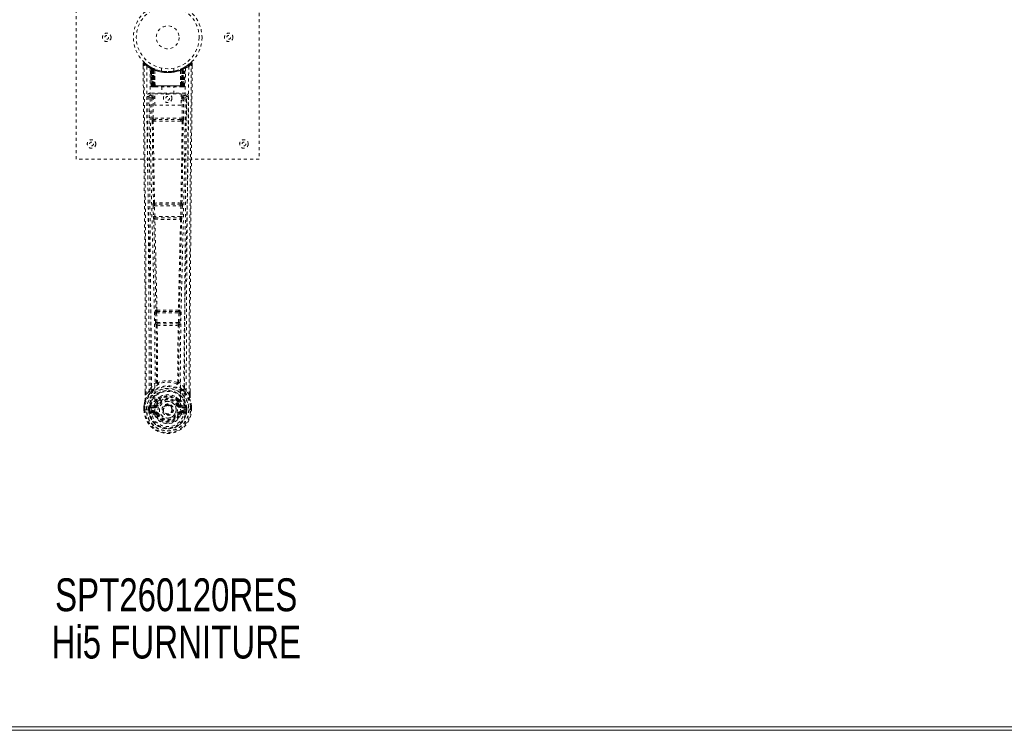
# Model space of a CAD drawing. Header units: inches. Extents: x 5 to 125, y 30 to 90.
# Tile 3 of 6: x 60 to 92, y 30 to 53. Entities that reach past the tile are written whole.
import ezdxf

# ---------------------------------------------------------------- set-up
doc = ezdxf.new("R2010")
doc.units = ezdxf.units.IN
doc.header["$MEASUREMENT"] = 0
doc.linetypes.add('SLD-Dashed', pattern=[0.075, 0.05, -0.025])
doc.linetypes.add('SLD-Solid', pattern=[0])
doc.layers.add('HI5-SYMBOLTEXT', color=5, linetype='SLD-Solid')
doc.styles.add('SLDTEXTSTYLE0', font='TXT', dxfattribs={"width": 0.75})

# ---------------------------------------------------------------- blocks, each defined once
blk = doc.blocks.new('SW_NOTE_0')
at = {"layer": 'HI5-SYMBOLTEXT', "color": 0, "char_height": 1.08, "attachment_point": 1, "style": 'SLDTEXTSTYLE0'}
for s, insert in [('SPT260120RES', (0, 1.392)), ('Hi5 FURNITURE', (-0.115, -0.16))]:
    blk.add_mtext(s, dxfattribs=dict(at, insert=insert))

msp = doc.modelspace()

# ---------------------------------------------------------------- linework, layer by layer
at = {"color": 7, "linetype": 'SLD-Dashed', "lineweight": 0}
for p, q in [((61.914, 48.82), (61.914, 56.82)), ((67.914, 56.82), (67.914, 48.82)), ((64.107, 51.961), (64.108, 51.877)), ((64.345, 51.846), (64.332, 51.854)), ((64.36, 51.822), (64.346, 51.83)), ((64.367, 51.224), (64.346, 51.83)), ((64.381, 51.224), (64.36, 51.822)), ((64.43, 51.802), (64.363, 51.836)), ((64.379, 51.814), (64.401, 51.22)), ((64.447, 51.776), (64.379, 51.811)), ((64.399, 51.224), (64.379, 51.811)), ((64.406, 51.781), (64.418, 51.807)), ((64.406, 51.781), (64.406, 51.224)), ((64.411, 51.779), (64.406, 51.781)), ((64.411, 51.779), (64.424, 51.805)), ((64.411, 51.224), (64.411, 51.779)), ((64.418, 51.807), (64.424, 51.805)), ((64.419, 51.775), (64.432, 51.801)), ((64.42, 51.224), (64.419, 51.775)), ((64.424, 51.773), (64.436, 51.799)), ((64.424, 51.773), (64.424, 51.224)), ((64.431, 51.801), (64.43, 51.802)), ((64.436, 51.799), (64.432, 51.801)), ((64.438, 51.766), (64.45, 51.792)), ((64.438, 51.766), (64.438, 51.224)), ((64.442, 51.764), (64.453, 51.791)), ((64.442, 51.224), (64.442, 51.764)), ((64.447, 51.776), (64.448, 51.775)), ((64.466, 51.224), (64.447, 51.776)), ((64.448, 51.775), (64.467, 51.224)), ((64.45, 51.792), (64.453, 51.791)), ((64.493, 51.746), (64.491, 51.747)), ((64.496, 51.222), (64.491, 51.747)), ((64.493, 51.746), (64.497, 51.224)), ((64.497, 51.772), (64.494, 51.774)), ((64.714, 51.809), (64.714, 51.712)), ((65.114, 51.712), (65.114, 51.809)), ((65.33, 51.224), (65.334, 51.746)), ((65.334, 51.774), (65.331, 51.772)), ((65.336, 51.747), (65.332, 51.222)), ((65.336, 51.747), (65.334, 51.746)), ((65.36, 51.224), (65.379, 51.775)), ((65.381, 51.776), (65.362, 51.224)), ((65.374, 51.791), (65.386, 51.764)), ((65.377, 51.792), (65.404, 51.805)), ((65.377, 51.792), (65.389, 51.766)), ((65.379, 51.775), (65.381, 51.776)), ((65.449, 51.811), (65.381, 51.776)), ((65.386, 51.764), (65.386, 51.224)), ((65.389, 51.224), (65.389, 51.766)), ((65.396, 51.801), (65.391, 51.799)), ((65.391, 51.799), (65.404, 51.773)), ((65.398, 51.802), (65.396, 51.801)), ((65.396, 51.801), (65.408, 51.775)), ((65.464, 51.836), (65.398, 51.802)), ((65.404, 51.805), (65.409, 51.807)), ((65.404, 51.805), (65.416, 51.779)), ((65.404, 51.224), (65.404, 51.773)), ((65.408, 51.775), (65.408, 51.224)), ((65.409, 51.807), (65.417, 51.811)), ((65.409, 51.807), (65.421, 51.781)), ((65.421, 51.781), (65.416, 51.779)), ((65.416, 51.779), (65.416, 51.224)), ((65.421, 51.224), (65.421, 51.781)), ((65.426, 51.22), (65.448, 51.814)), ((65.428, 51.224), (65.449, 51.811)), ((65.441, 51.805), (65.436, 51.806)), ((65.447, 51.224), (65.467, 51.822)), ((65.46, 51.224), (65.481, 51.83)), ((65.481, 51.83), (65.467, 51.822)), ((65.496, 51.854), (65.482, 51.846)), ((65.56, 51.896), (65.499, 51.859)), ((65.67, 51.984), (65.569, 51.903)), ((65.72, 51.962), (65.69, 51.962)), ((65.72, 51.876), (65.72, 51.961)), ((64.367, 51.224), (64.381, 51.224)), ((64.406, 51.224), (64.367, 51.224)), ((64.381, 51.224), (64.42, 51.224)), ((64.394, 51.196), (64.398, 51.195)), ((64.399, 51.224), (64.466, 51.224)), ((64.399, 51.195), (64.399, 51.195)), ((64.407, 51.195), (64.412, 51.195)), ((65.416, 51.224), (64.411, 51.224)), ((64.411, 51.195), (64.42, 51.195)), ((64.42, 51.195), (64.424, 51.195)), ((64.424, 51.224), (65.404, 51.224)), ((64.429, 51.195), (64.495, 51.195)), ((64.438, 51.224), (64.442, 51.224)), ((65.386, 51.224), (64.442, 51.224)), ((64.467, 51.224), (64.466, 51.224)), ((64.496, 51.222), (64.497, 51.224)), ((64.497, 51.224), (65.33, 51.224)), ((64.498, 51.195), (65.33, 51.195)), ((64.719, 51.195), (64.719, 50.962)), ((65.109, 50.962), (65.109, 51.195)), ((65.33, 51.224), (65.332, 51.222)), ((65.332, 51.195), (65.398, 51.195)), ((65.362, 51.224), (65.36, 51.224)), ((65.362, 51.224), (65.428, 51.224)), ((65.386, 51.224), (65.389, 51.224)), ((65.403, 51.195), (65.407, 51.195)), ((65.407, 51.195), (65.417, 51.195)), ((65.408, 51.224), (65.447, 51.224)), ((65.416, 51.195), (65.421, 51.195)), ((65.46, 51.224), (65.421, 51.224)), ((65.421, 51.195), (65.421, 51.197)), ((65.428, 51.195), (65.428, 51.195)), ((65.429, 51.195), (65.433, 51.196)), ((65.447, 51.224), (65.46, 51.224)), ((64.3, 50.898), (64.297, 50.88)), ((64.298, 50.888), (64.297, 50.878)), ((64.297, 50.878), (64.297, 50.877)), ((64.297, 50.877), (64.305, 50.063)), ((64.342, 50.986), (64.342, 50.926)), ((65.485, 50.986), (64.342, 50.986)), ((64.342, 50.926), (64.49, 50.926)), ((64.389, 50.823), (64.434, 50.824)), ((64.389, 50.823), (64.396, 50.163)), ((64.434, 50.868), (64.434, 50.824)), ((64.49, 50.868), (64.434, 50.868)), ((64.441, 50.164), (64.434, 50.824)), ((64.49, 50.824), (64.434, 50.824)), ((64.49, 50.962), (65.351, 50.962)), ((64.49, 50.596), (64.49, 50.962)), ((65.351, 50.962), (65.351, 50.596)), ((65.351, 50.926), (65.485, 50.926)), ((65.351, 50.868), (65.393, 50.868)), ((65.351, 50.824), (65.393, 50.824)), ((65.393, 50.824), (65.386, 50.164)), ((65.393, 50.868), (65.393, 50.824)), ((65.438, 50.823), (65.431, 50.163)), ((65.485, 50.926), (65.485, 50.986)), ((65.523, 50.063), (65.53, 50.877)), ((65.53, 50.88), (65.527, 50.898)), ((65.53, 50.878), (65.53, 50.888)), ((65.53, 50.876), (65.53, 50.878)), ((65.351, 50.596), (64.49, 50.596)), ((64.439, 50.073), (64.488, 50.073)), ((65.386, 50.164), (64.441, 50.164)), ((64.498, 50.119), (64.45, 50.119)), ((65.33, 50.119), (64.498, 50.119)), ((65.377, 50.119), (65.33, 50.119)), ((65.34, 50.073), (65.388, 50.073)), ((67.914, 48.82), (61.914, 48.82)), ((64.434, 47.292), (64.444, 46.939)), ((64.447, 47.384), (64.441, 47.382)), ((64.478, 47.293), (65.349, 47.293)), ((64.489, 46.941), (64.478, 47.293)), ((64.486, 47.338), (64.491, 47.341)), ((65.342, 47.338), (64.486, 47.338)), ((65.336, 47.341), (65.342, 47.338)), ((65.349, 47.293), (65.338, 46.941)), ((65.386, 47.382), (65.381, 47.384)), ((65.394, 47.292), (65.383, 46.939)), ((64.458, 46.849), (64.458, 46.849)), ((65.338, 46.941), (64.489, 46.941)), ((64.503, 46.896), (64.502, 46.896)), ((64.502, 46.896), (65.325, 46.896)), ((65.325, 46.896), (65.324, 46.896)), ((65.369, 46.849), (65.369, 46.849)), ((64.503, 43.77), (64.515, 43.461)), ((64.526, 43.863), (64.513, 43.859)), ((64.547, 43.771), (65.28, 43.771)), ((64.559, 43.463), (64.547, 43.771)), ((64.558, 43.816), (64.57, 43.82)), ((65.27, 43.816), (64.558, 43.816)), ((65.257, 43.82), (65.27, 43.816)), ((65.28, 43.771), (65.268, 43.463)), ((65.301, 43.863), (65.314, 43.859)), ((65.324, 43.77), (65.312, 43.461)), ((64.515, 43.461), (64.518, 43.427)), ((64.534, 43.371), (64.535, 43.371)), ((65.268, 43.463), (64.559, 43.463)), ((64.579, 43.417), (64.578, 43.418)), ((64.578, 43.418), (65.249, 43.418)), ((65.249, 43.418), (65.248, 43.417)), ((65.293, 43.371), (65.294, 43.371)), ((65.312, 43.461), (65.31, 43.427)), ((64.177, 41.088), (64.177, 41.177)), ((64.178, 41.178), (64.178, 41.089)), ((64.303, 41.205), (64.207, 41.09)), ((64.303, 41.205), (64.362, 41.317)), ((65.465, 41.317), (65.524, 41.205)), ((65.621, 41.09), (65.524, 41.205)), ((65.649, 41.089), (65.649, 41.191)), ((65.65, 41.088), (65.65, 41.19)), ((64.135, 40.71), (64.134, 40.706)), ((64.134, 40.589), (64.134, 40.706)), ((64.136, 40.706), (64.135, 40.588)), ((64.164, 40.706), (64.164, 40.59)), ((64.33, 40.709), (64.327, 40.705)), ((64.33, 40.709), (64.34, 40.72)), ((64.456, 40.741), (64.34, 40.72)), ((64.34, 40.72), (64.34, 40.72)), ((64.34, 40.72), (64.34, 40.72)), ((64.355, 40.687), (64.485, 40.712)), ((64.485, 40.712), (64.485, 40.687)), ((64.533, 40.741), (64.54, 40.753)), ((64.54, 40.753), (64.567, 40.742)), ((64.542, 40.901), (64.542, 40.879)), ((64.549, 40.929), (64.561, 40.947)), ((64.566, 40.897), (64.565, 40.874)), ((65.26, 40.742), (65.287, 40.753)), ((65.262, 40.874), (65.262, 40.897)), ((65.266, 40.947), (65.278, 40.929)), ((65.285, 40.901), (65.285, 40.879)), ((65.287, 40.753), (65.294, 40.742)), ((65.342, 40.712), (65.472, 40.687)), ((65.342, 40.712), (65.342, 40.687)), ((65.487, 40.72), (65.372, 40.741)), ((65.487, 40.72), (65.497, 40.709)), ((65.5, 40.705), (65.497, 40.709)), ((65.664, 40.59), (65.663, 40.706)), ((65.692, 40.588), (65.692, 40.706)), ((65.693, 40.706), (65.693, 40.71)), ((65.693, 40.589), (65.693, 40.706)), ((64.134, 40.589), (64.138, 40.589)), ((64.138, 40.589), (64.191, 40.589)), ((64.191, 40.589), (64.214, 40.589)), ((64.214, 40.589), (64.22, 40.589)), ((64.22, 40.589), (64.37, 40.589)), ((64.285, 40.663), (64.285, 40.663)), ((64.285, 40.59), (64.285, 40.663)), ((64.285, 40.59), (64.285, 40.59)), ((64.315, 40.662), (64.321, 40.681)), ((64.315, 40.661), (64.315, 40.59)), ((64.32, 40.59), (64.315, 40.59)), ((64.321, 40.681), (64.32, 40.668)), ((64.32, 40.668), (64.32, 40.59)), ((64.338, 40.469), (64.457, 40.445)), ((64.355, 40.687), (64.355, 40.657)), ((64.485, 40.687), (64.355, 40.687)), ((64.485, 40.657), (64.355, 40.657)), ((64.368, 40.535), (64.368, 40.505)), ((64.368, 40.535), (64.485, 40.535)), ((64.485, 40.485), (64.368, 40.505)), ((64.368, 40.505), (64.485, 40.505)), ((64.37, 40.589), (64.37, 40.589)), ((64.485, 40.657), (64.485, 40.687)), ((64.485, 40.535), (64.485, 40.505)), ((64.485, 40.485), (64.485, 40.505)), ((64.545, 40.441), (64.541, 40.449)), ((64.567, 40.45), (64.545, 40.441)), ((64.757, 40.596), (64.758, 40.611)), ((64.757, 40.587), (64.757, 40.596)), ((65.283, 40.441), (65.26, 40.45)), ((65.287, 40.449), (65.283, 40.441)), ((65.337, 40.418), (65.283, 40.441)), ((65.472, 40.687), (65.342, 40.687)), ((65.342, 40.657), (65.342, 40.687)), ((65.472, 40.657), (65.342, 40.657)), ((65.342, 40.535), (65.342, 40.505)), ((65.342, 40.535), (65.459, 40.535)), ((65.459, 40.505), (65.342, 40.485)), ((65.342, 40.485), (65.342, 40.505)), ((65.342, 40.505), (65.459, 40.505)), ((65.37, 40.445), (65.489, 40.469)), ((65.457, 40.589), (65.607, 40.589)), ((65.459, 40.505), (65.459, 40.535)), ((65.472, 40.657), (65.472, 40.687)), ((65.507, 40.681), (65.507, 40.668)), ((65.512, 40.662), (65.507, 40.681)), ((65.507, 40.668), (65.507, 40.59)), ((65.507, 40.59), (65.513, 40.59)), ((65.542, 40.663), (65.512, 40.661)), ((65.513, 40.59), (65.512, 40.661)), ((65.542, 40.663), (65.542, 40.662)), ((65.542, 40.662), (65.542, 40.59)), ((65.607, 40.589), (65.613, 40.589)), ((65.613, 40.589), (65.636, 40.589)), ((65.636, 40.589), (65.689, 40.589)), ((65.689, 40.589), (65.693, 40.589))]:
    msp.add_line(p, q, dxfattribs=at)
at = {"color": 7, "linetype": 'SLD-Solid', "lineweight": 15}
for p, q in [((124.664, 30.07), (5.164, 30.07)), ((5.282, 30.188), (124.546, 30.188)), ((124.546, 30.188), (5.282, 30.188))]:
    msp.add_line(p, q, dxfattribs=at)
at = {"color": 7, "linetype": 'SLD-Dashed', "lineweight": 0, "flags": 128}
for points in [[(64.155, 51.982), (64.148, 51.985), (64.14, 51.988), (64.132, 51.988), (64.124, 51.987), (64.117, 51.983), (64.112, 51.978), (64.108, 51.972), (64.107, 51.964)], [(64.177, 41.177), (64.174, 43.806), (64.157, 46.524), (64.133, 49.243), (64.107, 51.962)], [(64.107, 51.962), (64.107, 51.961), (64.109, 51.961), (64.116, 51.962), (64.125, 51.962), (64.131, 51.962), (64.137, 51.962)], [(64.137, 51.962), (64.145, 51.97), (64.151, 51.978), (64.155, 51.982), (64.157, 51.984)], [(64.207, 41.09), (64.208, 41.828), (64.207, 42.608), (64.205, 43.431), (64.202, 44.297), (64.197, 45.093), (64.192, 45.923), (64.19, 46.114), (64.189, 46.306), (64.187, 46.5), (64.186, 46.633), (64.185, 46.763), (64.184, 46.898), (64.183, 47.04), (64.179, 47.493), (64.174, 47.998), (64.169, 48.553), (64.166, 48.905), (64.162, 49.277), (64.158, 49.679), (64.155, 50.055), (64.15, 50.546), (64.146, 50.982), (64.142, 51.363), (64.139, 51.69), (64.137, 51.962)], [(64.226, 51.868), (64.231, 50.277), (64.25, 48.688), (64.28, 47.102), (64.318, 45.519), (64.348, 44.279), (64.371, 43.043), (64.381, 41.813), (64.37, 40.589)], [(64.334, 51.812), (64.341, 50.226), (64.361, 48.641), (64.394, 47.059), (64.435, 45.48), (64.466, 44.243), (64.491, 43.01), (64.5, 41.781), (64.488, 40.56)], [(64.34, 51.847), (64.346, 51.836), (64.351, 51.822)], [(64.347, 51.836), (64.347, 51.83), (64.347, 51.829)], [(64.377, 51.819), (64.378, 51.813), (64.378, 51.811)], [(64.38, 51.827), (64.386, 51.824), (64.418, 51.807)], [(65.111, 51.712), (65.112, 51.713), (65.095, 51.71), (65.057, 51.704), (65.002, 51.698), (64.938, 51.695), (64.914, 51.695)], [(65.493, 51.812), (65.486, 50.226), (65.466, 48.641), (65.433, 47.059), (65.392, 45.48), (65.361, 44.243), (65.337, 43.01), (65.327, 41.781), (65.339, 40.559)], [(65.602, 51.868), (65.596, 50.277), (65.578, 48.688), (65.547, 47.102), (65.509, 45.519), (65.48, 44.279), (65.456, 43.043), (65.446, 41.813), (65.457, 40.589)], [(65.621, 41.09), (65.619, 41.903), (65.62, 42.752), (65.622, 43.636), (65.626, 44.438), (65.629, 44.956), (65.633, 45.498), (65.637, 46.064), (65.641, 46.627), (65.645, 47.115), (65.651, 47.762), (65.657, 48.451), (65.664, 49.18), (65.671, 49.856), (65.69, 51.962)], [(65.65, 41.19), (65.653, 43.806), (65.67, 46.523), (65.695, 49.244), (65.72, 51.962)], [(65.717, 51.961), (65.716, 51.969), (65.712, 51.977), (65.707, 51.983), (65.701, 51.988), (65.694, 51.991), (65.686, 51.991), (65.679, 51.99), (65.672, 51.986)], [(64.438, 51.224), (64.43, 51.224), (64.423, 51.224), (64.416, 51.224), (64.409, 51.224), (64.405, 51.224), (64.401, 51.224), (64.399, 51.224), (64.399, 51.224)], [(64.399, 51.224), (64.4, 51.217), (64.401, 51.215)], [(64.413, 51.195), (64.413, 51.195), (64.414, 51.195), (64.416, 51.196), (64.42, 51.197)], [(64.428, 51.195), (64.429, 51.195), (64.43, 51.195)], [(64.467, 51.224), (64.47, 51.214), (64.477, 51.205)], [(64.496, 51.222), (64.481, 51.209), (64.477, 51.205)], [(65.332, 51.222), (65.346, 51.209), (65.35, 51.205)], [(65.35, 51.205), (65.357, 51.214), (65.36, 51.224)], [(65.428, 51.224), (65.428, 51.224), (65.426, 51.224), (65.423, 51.224), (65.418, 51.224), (65.412, 51.224), (65.405, 51.224), (65.397, 51.224), (65.389, 51.224)], [(65.407, 51.197), (65.411, 51.196), (65.413, 51.195), (65.415, 51.195), (65.415, 51.195)], [(64.237, 50.88), (64.241, 50.504), (64.245, 50.075), (64.249, 49.605), (64.253, 49.18), (64.255, 48.958), (64.258, 48.735), (64.26, 48.513), (64.262, 48.26), (64.265, 48.005), (64.267, 47.758), (64.272, 47.254), (64.276, 46.787), (64.28, 46.355), (64.283, 45.932), (64.287, 45.442), (64.293, 44.601), (64.298, 43.753), (64.301, 42.875), (64.303, 42.021), (64.303, 41.205)], [(64.297, 50.88), (64.32, 50.852), (64.389, 50.823)], [(64.297, 50.88), (64.328, 47.692), (64.353, 44.504), (64.362, 41.317)], [(64.434, 50.868), (64.365, 50.897), (64.342, 50.926)], [(65.485, 50.926), (65.462, 50.897), (65.393, 50.868)], [(65.438, 50.823), (65.433, 50.823), (65.423, 50.823), (65.409, 50.823), (65.393, 50.824)], [(65.438, 50.823), (65.507, 50.852), (65.528, 50.877)], [(65.465, 41.317), (65.474, 44.504), (65.5, 47.692), (65.53, 50.88)], [(65.524, 41.205), (65.524, 41.945), (65.526, 42.717), (65.528, 43.52), (65.532, 44.286), (65.537, 45.062), (65.543, 45.838), (65.55, 46.594), (65.556, 47.319), (65.563, 47.994), (65.57, 48.751), (65.577, 49.461), (65.583, 50.158), (65.59, 50.88)], [(64.441, 50.164), (64.426, 50.163), (64.411, 50.163), (64.401, 50.163), (64.396, 50.163)], [(64.406, 50.075), (64.422, 48.729), (64.447, 47.384)], [(64.481, 47.382), (64.456, 48.727), (64.439, 50.073)], [(65.34, 50.073), (65.128, 50.073), (64.914, 50.072), (64.699, 50.073), (64.488, 50.073)], [(65.33, 50.119), (65.125, 50.119), (64.919, 50.119), (64.708, 50.119), (64.498, 50.119)], [(65.388, 50.073), (65.372, 48.727), (65.347, 47.382)], [(65.377, 50.119), (65.394, 50.116), (65.405, 50.108)], [(65.421, 50.075), (65.405, 48.729), (65.381, 47.384)], [(65.431, 50.163), (65.426, 50.163), (65.416, 50.163), (65.402, 50.163), (65.386, 50.164)], [(64.478, 47.293), (64.47, 47.293), (64.462, 47.293), (64.455, 47.293), (64.448, 47.292), (64.443, 47.292), (64.438, 47.292), (64.435, 47.292), (64.434, 47.292)], [(65.394, 47.292), (65.392, 47.292), (65.389, 47.292), (65.384, 47.292), (65.379, 47.292), (65.372, 47.293), (65.365, 47.293), (65.357, 47.293), (65.349, 47.293)], [(64.489, 46.941), (64.481, 46.94), (64.473, 46.94), (64.466, 46.94), (64.459, 46.94), (64.454, 46.94), (64.449, 46.939), (64.446, 46.939), (64.444, 46.939)], [(64.444, 46.939), (64.446, 46.906), (64.447, 46.904)], [(64.458, 46.849), (64.493, 45.354), (64.526, 43.863)], [(64.562, 43.859), (64.528, 45.35), (64.493, 46.847)], [(65.335, 46.847), (65.299, 45.35), (65.266, 43.859)], [(65.369, 46.849), (65.334, 45.354), (65.301, 43.863)], [(65.383, 46.939), (65.381, 46.939), (65.378, 46.939), (65.374, 46.94), (65.368, 46.94), (65.361, 46.94), (65.354, 46.94), (65.346, 46.94), (65.338, 46.941)], [(65.364, 46.869), (65.366, 46.867), (65.369, 46.849)], [(65.383, 46.939), (65.381, 46.906), (65.381, 46.904)], [(64.547, 43.771), (64.54, 43.771), (64.532, 43.771), (64.525, 43.77), (64.518, 43.77), (64.513, 43.77), (64.508, 43.77), (64.505, 43.77), (64.503, 43.77)], [(64.547, 43.771), (64.547, 43.78), (64.547, 43.788), (64.549, 43.802), (64.553, 43.812), (64.558, 43.816)], [(65.27, 43.816), (65.275, 43.812), (65.278, 43.802), (65.28, 43.788), (65.28, 43.78), (65.28, 43.771)], [(65.324, 43.77), (65.322, 43.77), (65.319, 43.77), (65.315, 43.77), (65.309, 43.77), (65.303, 43.77), (65.295, 43.771), (65.288, 43.771), (65.28, 43.771)], [(64.559, 43.463), (64.552, 43.462), (64.544, 43.462), (64.537, 43.462), (64.53, 43.461), (64.525, 43.461), (64.52, 43.461), (64.517, 43.461), (64.515, 43.461)], [(64.535, 43.371), (64.545, 42.439), (64.546, 41.51)], [(64.57, 43.366), (64.581, 42.433), (64.582, 41.503)], [(65.246, 41.503), (65.246, 42.433), (65.257, 43.366)], [(65.268, 43.463), (65.267, 43.454), (65.265, 43.445), (65.261, 43.431), (65.255, 43.422), (65.252, 43.419), (65.25, 43.418), (65.249, 43.418)], [(65.312, 43.461), (65.307, 43.461), (65.297, 43.461), (65.283, 43.462), (65.268, 43.463)], [(65.293, 43.371), (65.282, 42.439), (65.281, 41.51)], [(64.544, 41.501), (64.446, 41.415), (64.362, 41.317)], [(64.544, 41.501), (64.546, 41.491), (64.55, 41.482), (64.557, 41.476), (64.564, 41.473), (64.572, 41.473), (64.58, 41.477), (64.587, 41.483), (64.592, 41.492)], [(64.582, 41.503), (64.582, 41.501), (64.583, 41.499), (64.585, 41.496), (64.592, 41.492)], [(65.235, 41.492), (65.242, 41.496), (65.245, 41.499), (65.245, 41.501), (65.246, 41.503)], [(65.235, 41.492), (65.24, 41.483), (65.247, 41.477), (65.255, 41.473), (65.263, 41.473), (65.271, 41.476), (65.277, 41.482), (65.281, 41.491), (65.283, 41.501)], [(65.465, 41.317), (65.381, 41.415), (65.283, 41.501)], [(64.345, 41.165), (64.244, 41.041), (64.165, 40.887)], [(64.207, 41.09), (64.201, 41.09), (64.195, 41.089), (64.189, 41.089), (64.184, 41.089), (64.18, 41.089), (64.178, 41.089), (64.177, 41.088), (64.177, 41.088)], [(64.455, 41.268), (64.45, 41.262), (64.44, 41.253)], [(64.686, 41.033), (64.636, 41.006), (64.561, 40.947)], [(65.266, 40.947), (65.191, 41.006), (65.141, 41.033)], [(65.387, 41.253), (65.378, 41.262), (65.372, 41.268)], [(65.482, 41.165), (65.583, 41.041), (65.662, 40.887)], [(65.65, 41.088), (65.651, 41.088), (65.65, 41.089), (65.647, 41.089), (65.644, 41.089), (65.638, 41.089), (65.633, 41.089), (65.627, 41.09), (65.621, 41.09)], [(64.134, 40.706), (64.147, 40.801), (64.163, 40.876)], [(64.134, 40.706), (64.134, 40.706), (64.135, 40.706), (64.138, 40.706), (64.141, 40.706), (64.146, 40.706), (64.152, 40.706), (64.158, 40.706), (64.164, 40.706)], [(64.165, 40.887), (64.148, 40.808), (64.135, 40.71)], [(64.135, 40.71), (64.136, 40.71), (64.137, 40.71), (64.14, 40.709), (64.144, 40.709), (64.148, 40.708), (64.153, 40.707), (64.159, 40.706), (64.164, 40.706)], [(64.165, 40.887), (64.163, 40.881), (64.163, 40.876)], [(64.483, 40.764), (64.469, 40.747), (64.456, 40.741)], [(64.542, 40.879), (64.511, 40.829), (64.483, 40.764)], [(64.595, 40.73), (64.589, 40.732), (64.584, 40.734), (64.58, 40.736), (64.575, 40.738), (64.572, 40.739), (64.569, 40.741), (64.568, 40.741), (64.567, 40.742)], [(65.287, 40.753), (65.261, 40.814), (65.233, 40.861)], [(65.233, 40.73), (65.238, 40.732), (65.243, 40.734), (65.248, 40.736), (65.252, 40.738), (65.255, 40.739), (65.258, 40.741), (65.26, 40.741), (65.26, 40.742)], [(65.285, 40.879), (65.316, 40.828), (65.344, 40.764)], [(65.344, 40.764), (65.358, 40.747), (65.372, 40.741)], [(65.664, 40.876), (65.664, 40.881), (65.662, 40.887)], [(65.693, 40.71), (65.681, 40.798), (65.662, 40.887)], [(65.693, 40.71), (65.692, 40.71), (65.69, 40.71), (65.687, 40.709), (65.683, 40.709), (65.679, 40.708), (65.674, 40.707), (65.669, 40.706), (65.663, 40.706)], [(65.663, 40.706), (65.67, 40.706), (65.676, 40.706), (65.681, 40.706), (65.686, 40.706), (65.69, 40.706), (65.692, 40.706), (65.693, 40.706), (65.693, 40.706)], [(65.693, 40.706), (65.68, 40.801), (65.664, 40.876)], [(64.164, 40.59), (64.157, 40.59), (64.151, 40.59), (64.146, 40.59), (64.141, 40.589), (64.137, 40.589), (64.135, 40.589), (64.134, 40.589), (64.134, 40.589)], [(64.285, 40.663), (64.296, 40.662), (64.305, 40.662), (64.312, 40.661), (64.315, 40.661)], [(64.315, 40.59), (64.311, 40.59), (64.305, 40.59), (64.296, 40.59), (64.285, 40.59)], [(64.315, 40.661), (64.315, 40.661), (64.315, 40.662)], [(64.355, 40.657), (64.337, 40.66), (64.32, 40.668)], [(64.325, 40.517), (64.345, 40.53), (64.368, 40.535)], [(65.339, 40.559), (65.334, 40.482), (65.311, 40.406), (65.272, 40.336), (65.218, 40.275), (65.152, 40.226), (65.078, 40.189), (64.997, 40.167), (64.914, 40.159), (64.83, 40.167), (64.749, 40.189), (64.675, 40.226), (64.609, 40.275), (64.555, 40.336), (64.516, 40.406), (64.493, 40.482), (64.488, 40.559)], [(64.595, 40.462), (64.589, 40.46), (64.584, 40.458), (64.58, 40.456), (64.575, 40.454), (64.572, 40.453), (64.569, 40.451), (64.568, 40.451), (64.567, 40.45)], [(65.233, 40.462), (65.238, 40.46), (65.243, 40.458), (65.248, 40.456), (65.252, 40.454), (65.255, 40.453), (65.258, 40.451), (65.26, 40.451), (65.26, 40.45)], [(65.459, 40.535), (65.482, 40.53), (65.502, 40.517)], [(65.507, 40.668), (65.49, 40.66), (65.472, 40.657)], [(65.512, 40.662), (65.512, 40.661), (65.512, 40.661)], [(65.693, 40.589), (65.694, 40.589), (65.692, 40.589), (65.69, 40.589), (65.686, 40.589), (65.682, 40.59), (65.676, 40.59), (65.67, 40.59), (65.664, 40.59)]]:
    msp.add_lwpolyline(points, dxfattribs=at)
at = {"color": 7, "linetype": 'SLD-Dashed', "lineweight": 0}
for centre, radius in [((64.914, 52.82), 1.125), ((64.914, 52.82), 1.03), ((64.914, 52.82), 0.375), ((62.914, 52.82), 0.141), ((62.914, 52.82), 0.0625), ((66.914, 52.82), 0.14), ((66.914, 52.82), 0.0625), ((64.914, 50.82), 0.14), ((64.914, 50.82), 0.0625), ((62.414, 49.32), 0.14), ((67.414, 49.32), 0.14), ((62.414, 49.32), 0.0625), ((67.414, 49.32), 0.0625), ((64.914, 40.596), 0.7), ((64.914, 40.596), 0.69), ((64.914, 40.596), 0.623), ((64.914, 40.596), 0.32), ((64.914, 40.596), 0.275), ((64.914, 40.596), 0.188), ((64.914, 40.596), 0.157), ((64.914, 40.596), 0.142), ((64.914, 40.596), 0.139), ((64.914, 40.596), 0.138)]:
    msp.add_circle(centre, radius, dxfattribs=at)
for centre, radius, start, end in [((64.137, 51.962), 0.03, 47.8472, 180.5313), ((64.908, 52.855), 1.2, 228.1039, 235.3371), ((64.914, 52.82), 1.158, 227.8714, 312.1369), ((64.909, 52.814), 1.12, 227.8968, 235.3619), ((64.256, 51.868), 0.03, 55.9272, 179.7358), ((64.899, 53.055), 1.365, 240.417, 245.5483), ((64.914, 52.82), 1.128, 235.3426, 240.4734), ((64.316, 51.829), 0.03, 1.9851, 58.9202), ((64.901, 52.798), 1.102, 238.9154, 239.8156), ((64.297, 51.793), 0.0707, 31.4558, 58.895), ((64.376, 51.8), 0.0429, 114.1687, 162.9922), ((64.914, 52.852), 1.19, 240.8801, 299.1199), ((64.33, 51.821), 0.0299, 1.9058, 59.697), ((64.83, 52.674), 0.96, 239.621, 242.5222), ((64.924, 52.842), 1.154, 239.9242, 243.9575), ((64.904, 52.455), 0.839, 228.2631, 233.5218), ((64.914, 52.82), 1.127, 240.4733, 299.5267), ((64.889, 52.433), 0.809, 229.0853, 234.4602), ((64.349, 51.81), 0.0299, 1.8037, 60.7487), ((64.912, 52.816), 1.123, 240.7722, 245.7178), ((64.348, 51.81), 0.03, 16.8681, 61.2478), ((64.899, 52.439), 0.816, 230.3769, 235.606), ((64.914, 52.819), 1.155, 244.2143, 295.7857), ((64.914, 52.819), 1.155, 244.9105, 295.0895), ((64.417, 51.775), 0.0297, 1.4788, 64.4744), ((64.418, 51.774), 0.0297, 1.4778, 64.5502), ((64.914, 52.819), 1.155, 245.8865, 294.1135), ((64.87, 52.373), 0.732, 234.754, 238.7689), ((64.464, 51.763), 0.0311, 328.3255, 19.6427), ((64.463, 51.763), 0.0345, 328.9574, 15.163), ((64.914, 52.783), 1.12, 247.9256, 292.0744), ((65.364, 51.763), 0.0345, 164.8362, 211.0426), ((65.363, 51.763), 0.031, 160.2212, 211.6902), ((64.957, 52.373), 0.732, 301.2376, 305.2457), ((65.023, 52.584), 0.868, 293.5569, 295.4835), ((65.433, 51.698), 0.109, 91.2463, 120.4819), ((65.409, 51.774), 0.0297, 115.4497, 178.5223), ((65.41, 51.775), 0.0297, 115.5271, 178.5241), ((64.929, 52.438), 0.814, 304.39, 309.6272), ((64.94, 52.43), 0.805, 305.5281, 310.9264), ((65.464, 51.679), 0.137, 89.4089, 113.5136), ((64.922, 52.457), 0.84, 306.4831, 311.7319), ((65.479, 51.81), 0.0299, 119.2513, 178.1963), ((65.06, 52.567), 0.836, 298.7925, 300.3509), ((65.497, 51.821), 0.0299, 120.303, 178.0942), ((64.914, 52.82), 1.127, 299.5262, 304.6579), ((65.452, 51.8), 0.0429, 17.017, 65.8198), ((65.511, 51.829), 0.03, 121.08, 178.0146), ((64.928, 53.054), 1.364, 294.4492, 299.5854), ((64.918, 52.814), 1.12, 304.6378, 312.1018), ((65.572, 51.868), 0.03, 0.2596, 124.0774), ((64.916, 52.859), 1.206, 304.6781, 311.8739), ((65.69, 51.962), 0.03, 359.4686, 132.1529), ((65.634, 51.931), 0.0639, 28.6421, 55.764), ((64.397, 51.225), 0.03, 181.9956, 269.9947), ((64.398, 51.225), 0.0305, 182.3646, 249.3699), ((64.411, 51.225), 0.03, 181.9855, 246.5584), ((64.411, 51.226), 0.0315, 237.9451, 270.68), ((64.429, 51.225), 0.03, 181.9323, 269.9366), ((64.427, 51.084), 0.114, 100.0844, 103.9772), ((65.231, 51.221), 0.825, 179.7723, 181.6317), ((64.821, 51.217), 0.41, 179.0092, 183.0537), ((64.842, 51.217), 0.423, 179.0414, 182.9681), ((64.846, 51.217), 0.423, 179.0413, 182.9684), ((64.881, 51.217), 0.442, 179.0843, 182.8344), ((64.884, 51.217), 0.443, 179.0846, 182.8341), ((64.496, 51.225), 0.0299, 181.7991, 269.8125), ((64.498, 51.221), 0.0265, 218.37, 269.3836), ((65.329, 51.222), 0.0266, 270.7972, 321.4495), ((65.332, 51.225), 0.0299, 270.1879, 358.2032), ((64.942, 51.217), 0.444, 357.1749, 0.9155), ((64.946, 51.217), 0.443, 357.1659, 0.9154), ((65.394, 51.23), 0.0353, 261.8112, 350.6791), ((65.398, 51.225), 0.03, 270.0634, 358.0677), ((64.98, 51.217), 0.424, 357.0424, 0.9589), ((64.555, 51.221), 0.852, 358.4207, 0.2203), ((65.007, 51.217), 0.409, 356.9333, 0.9904), ((65.416, 51.226), 0.0315, 269.3041, 302.3767), ((65.4, 51.081), 0.117, 75.8718, 79.5887), ((65.417, 51.225), 0.03, 293.501, 358.0173), ((65.43, 51.225), 0.03, 270.0053, 358.0044), ((65.429, 51.225), 0.0305, 290.7129, 357.6434), ((64.342, 50.881), 0.105, 89.9147, 180.6387), ((64.279, 48.02), 2.86, 89.64, 90.8418), ((64.342, 50.881), 0.045, 90.0237, 157.9866), ((64.434, 50.823), 0.0451, 90.4272, 180.3569), ((65.393, 50.823), 0.0451, 359.617, 89.5736), ((65.485, 50.881), 0.105, 359.3642, 90.0824), ((65.485, 50.881), 0.045, 22.0134, 89.9763), ((65.548, 48.005), 2.875, 89.1624, 90.358), ((64.685, 50.15), 0.289, 177.3517, 195.0229), ((64.452, 50.074), 0.0456, 91.9235, 179.0018), ((64.432, 50.331), 0.258, 264.2214, 271.5599), ((64.514, 50.08), 0.075, 148.0049, 184.8076), ((64.518, 50.156), 0.0773, 174.5342, 208.3852), ((64.552, 50.083), 0.0652, 146.4342, 189.4383), ((65.275, 50.083), 0.0652, 350.5407, 33.5502), ((65.309, 50.156), 0.0773, 331.6243, 5.4614), ((65.313, 50.08), 0.0756, 355.3495, 31.8378), ((65.395, 50.331), 0.258, 268.447, 275.7755), ((65.383, 50.077), 0.0384, 357.0762, 55.3676), ((65.142, 50.15), 0.289, 344.9811, 2.6477), ((64.654, 47.319), 0.222, 163.6409, 187.119), ((64.486, 47.383), 0.0451, 181.9432, 269.4413), ((64.492, 47.386), 0.0451, 181.9675, 269.4247), ((64.473, 47.517), 0.136, 258.8587, 273.2838), ((64.537, 47.307), 0.0601, 148.5981, 193.0999), ((64.537, 47.375), 0.057, 172.6105, 216.486), ((64.914, 11.248), 36.136, 89.3136, 90.6865), ((64.914, 14.318), 33.026, 89.2675, 90.7325), ((65.335, 47.386), 0.0451, 270.5794, 358.0298), ((65.29, 47.375), 0.0567, 323.3845, 7.5196), ((65.341, 47.383), 0.0451, 270.5587, 358.0568), ((65.29, 47.307), 0.0601, 346.8998, 31.4023), ((65.354, 47.518), 0.136, 266.7425, 281.1114), ((65.174, 47.319), 0.222, 352.8805, 16.3596), ((64.564, 46.9), 0.118, 177.989, 205.3631), ((64.503, 46.85), 0.0451, 90.6369, 181.6267), ((64.503, 46.851), 0.0451, 90.6341, 181.6248), ((64.485, 46.97), 0.123, 257.6587, 273.6581), ((64.551, 46.935), 0.0626, 174.4809, 218.4574), ((64.561, 46.858), 0.0697, 146.9346, 189.0849), ((64.914, 80.42), 33.576, 269.2814, 270.7186), ((64.914, 80.244), 33.351, 269.2944, 270.7056), ((65.324, 46.852), 0.0433, 22.7754, 90.2203), ((65.266, 46.858), 0.0697, 350.9158, 33.0647), ((65.276, 46.935), 0.0626, 321.5442, 5.5175), ((65.324, 46.851), 0.0451, 358.3753, 89.3659), ((65.342, 46.971), 0.125, 266.4438, 282.2394), ((65.263, 46.9), 0.118, 334.6429, 2.0174), ((64.666, 43.797), 0.165, 157.6325, 189.4068), ((64.558, 43.861), 0.0451, 182.4879, 269.137), ((64.571, 43.866), 0.0451, 182.602, 269.1035), ((64.555, 43.951), 0.092, 251.4682, 273.9878), ((64.623, 43.852), 0.0612, 173.9369, 211.5367), ((64.914, 6.833), 37.028, 89.4553, 90.5445), ((64.914, 10.929), 32.893, 89.4021, 90.5979), ((65.256, 43.866), 0.0451, 270.8958, 357.3988), ((65.205, 43.852), 0.0607, 328.3036, 6.2226), ((65.272, 43.951), 0.0918, 266.0209, 288.5472), ((65.269, 43.861), 0.0451, 270.863, 357.5121), ((65.161, 43.797), 0.165, 350.593, 22.3678), ((64.611, 43.423), 0.0933, 177.5368, 214.132), ((64.579, 43.373), 0.0451, 91.0412, 182.1432), ((64.58, 43.372), 0.0451, 91.0455, 182.1509), ((64.564, 43.453), 0.088, 250.2491, 273.9525), ((64.618, 43.46), 0.0588, 177.8382, 226.6317), ((64.657, 43.378), 0.0872, 153.189, 188.1915), ((64.914, 76.1), 32.736, 269.3991, 270.6007), ((64.914, 76.786), 33.37, 269.4251, 270.5749), ((65.248, 43.372), 0.0451, 357.8509, 88.9541), ((65.171, 43.378), 0.0873, 351.8096, 26.8102), ((65.249, 43.373), 0.0451, 357.8568, 88.9587), ((65.263, 43.454), 0.0889, 266.1789, 289.6231), ((65.216, 43.423), 0.0933, 325.8694, 2.4628), ((64.914, 40.596), 0.787, 8.3239, 171.6761), ((64.914, 40.596), 0.758, 8.3239, 171.6761), ((65.182, 40.759), 0.888, 129.131, 144.9701), ((64.532, 41.509), 0.0143, 327.5554, 3.3569), ((64.604, 41.505), 0.0608, 183.668, 286.5446), ((64.578, 41.583), 0.0795, 246.0503, 272.5065), ((64.914, 40.582), 0.965, 70.5267, 109.4745), ((64.668, 41.51), 0.0786, 193.3281, 233.7379), ((64.914, 40.655), 0.844, 69.7726, 110.2274), ((65.223, 41.505), 0.0608, 253.4554, 356.332), ((65.159, 41.51), 0.0786, 306.2616, 346.6722), ((64.645, 40.759), 0.887, 35.0294, 50.8698), ((65.249, 41.583), 0.0795, 267.4936, 293.9496), ((65.296, 41.509), 0.0143, 176.6433, 212.4463), ((62.976, 41.06), 1.202, 351.1866, 1.3429), ((60.585, 41.729), 3.678, 346.7627, 349.9885), ((64.914, 40.596), 0.632, 6.0642, 173.9358), ((64.765, 41.652), 0.643, 224.0861, 229.2615), ((64.914, 40.596), 0.602, 6.2697, 173.7303), ((65.889, 39.59), 2.205, 131.059, 134.43), ((64.423, 41.32), 0.0608, 182.3829, 301.968), ((64.914, 40.585), 0.453, 39.748, 140.2512), ((64.914, 40.559), 0.494, 46.972, 133.028), ((64.914, 40.614), 0.476, 61.4724, 118.5264), ((65.404, 41.32), 0.0608, 238.0293, 357.6198), ((63.939, 39.591), 2.205, 45.5695, 48.942), ((65.062, 41.652), 0.643, 310.7385, 315.9145), ((69.242, 41.729), 3.678, 190.0115, 193.2372), ((66.852, 41.06), 1.202, 178.6563, 188.8142), ((64.435, 40.665), 0.115, 159.6897, 172.2879), ((64.355, 40.718), 0.0305, 203.832, 270.9597), ((64.777, 40.506), 0.491, 116.1267, 155.513), ((64.721, 40.5), 0.44, 113.9354, 149.9018), ((64.485, 40.742), 0.0299, 180.9982, 268.9502), ((64.513, 40.769), 0.031, 190.1694, 328.1953), ((64.485, 40.776), 0.089, 270, 337.226), ((64.483, 40.768), 0.0565, 271.9595, 331.5616), ((64.485, 40.776), 0.119, 269.999, 337.2267), ((64.979, 40.6), 0.465, 145.8371, 160.7953), ((64.586, 40.905), 0.0444, 147.3963, 184.9954), ((64.564, 40.947), 0.0506, 244.3317, 271.742), ((64.572, 40.882), 0.0305, 185.6329, 316.0642), ((64.564, 40.925), 0.0504, 244.2295, 271.7456), ((64.601, 40.952), 0.0404, 187.3022, 232.7802), ((64.594, 40.898), 0.0371, 220.1725, 270.7212), ((64.598, 40.896), 0.0326, 132.1649, 178.3639), ((64.914, 40.596), 0.376, 22.774, 157.226), ((64.914, 40.602), 0.411, 39.0115, 140.9885), ((64.914, 40.596), 0.346, 22.7742, 157.2258), ((64.914, 40.596), 0.275, 89.9998, 270.0002), ((64.914, 40.596), 0.157, 65.1542, 110.0596), ((64.914, 40.596), 0.275, 269.9998, 90.0002), ((65.255, 40.882), 0.0305, 223.9301, 354.3728), ((65.234, 40.898), 0.0371, 269.2782, 319.8264), ((65.342, 40.776), 0.119, 202.7732, 270.001), ((65.226, 40.952), 0.0404, 307.231, 352.6862), ((65.229, 40.896), 0.0326, 1.6436, 47.8279), ((65.342, 40.776), 0.089, 202.774, 270), ((65.263, 40.947), 0.0506, 268.2485, 295.6887), ((65.263, 40.925), 0.0505, 268.2823, 295.7438), ((65.046, 40.501), 0.497, 24.8143, 63.6302), ((65.241, 40.905), 0.0444, 355.0125, 32.6938), ((65.107, 40.5), 0.439, 30.0686, 66.0864), ((65.314, 40.769), 0.031, 211.5932, 350.0509), ((65.344, 40.768), 0.0567, 208.2311, 267.977), ((65.342, 40.742), 0.0299, 271.0491, 359.0024), ((65.472, 40.718), 0.0305, 269.0405, 336.1678), ((65.423, 40.673), 0.0842, 5.3942, 22.6281), ((65.663, 40.706), 0.03, 0.2178, 5.2738), ((64.914, 40.596), 0.78, 180, 359.4852), ((64.914, 40.596), 0.78, 180.5288, 359.4712), ((64.914, 40.596), 0.75, 180.4562, 359.5438), ((64.914, 40.596), 0.629, 180.5444, 359.4556), ((64.914, 40.596), 0.599, 180.5443, 359.4557), ((64.914, 40.596), 0.593, 180.5524, 187.6091), ((64.53, 40.545), 0.206, 187.6614, 201.6569), ((64.367, 40.475), 0.0299, 88.0497, 192.1082), ((64.489, 40.809), 0.249, 241.7064, 269.8605), ((64.914, 40.583), 0.543, 179.366, 0.634), ((64.486, 40.454), 0.0301, 91.4575, 197.6194), ((64.448, 40.401), 0.0455, 22.53, 78.6483), ((64.485, 40.416), 0.119, 22.7733, 90.001), ((64.485, 40.416), 0.089, 22.774, 90), ((64.479, 40.413), 0.0714, 30.3115, 85.2493), ((65.063, 39.131), 1.409, 111.5681, 113.9809), ((64.914, 40.596), 0.459, 202.774, 337.226), ((64.914, 40.596), 0.4, 202.774, 337.226), ((64.914, 40.596), 0.376, 202.774, 337.226), ((64.914, 40.596), 0.346, 202.7742, 337.2258), ((65.342, 40.416), 0.119, 89.999, 157.2268), ((65.342, 40.416), 0.089, 90, 157.226), ((65.348, 40.413), 0.0715, 94.7846, 149.7579), ((65.379, 40.401), 0.0455, 101.3517, 157.4699), ((65.34, 40.801), 0.242, 269.7374, 298.8234), ((65.342, 40.454), 0.0301, 342.3503, 88.5724), ((65.46, 40.475), 0.0299, 347.8919, 91.95), ((65.298, 40.545), 0.206, 338.3451, 352.3379), ((64.914, 40.596), 0.593, 352.3909, 359.4476), ((65.519, 39.716), 0.874, 88.4841, 90.4271)]:
    msp.add_arc(centre, radius, start, end, dxfattribs=at)

# ---------------------------------------------------------------- block references
at = {"layer": 'HI5-SYMBOLTEXT', "color": 5}
msp.add_blockref('SW_NOTE_0', (61.218, 33.668), dxfattribs=at)

doc.saveas('drawing.dxf')
